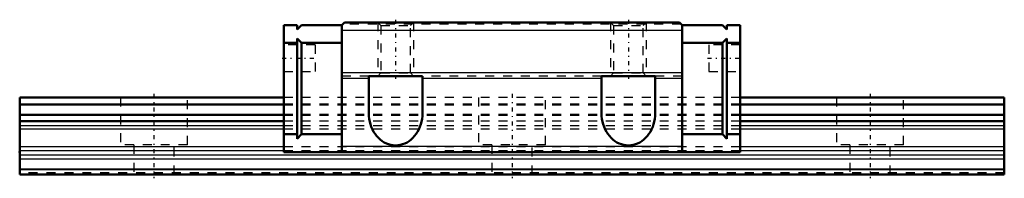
# Model space of a CAD drawing. Header units: millimetres. Extents: x -15 to 95, y 0 to 17.
import ezdxf

# ---------------------------------------------------------------- set-up
doc = ezdxf.new("R2010")
doc.units = ezdxf.units.MM
doc.linetypes.add('Center', pattern=[1.5, 0.45, -0.5, 0.05, -0.5])
doc.linetypes.add('Dashed', pattern=[2, 1, -1])
for name, color, linetype, lineweight in [('2d ConnectionPoints', 7, 'Continuous', 50), ('AM_0', 7, 'Continuous', 50), ('AM_4', 3, 'Continuous', 25), ('AM_5', 3, 'Continuous', 25), ('AM_7', 7, 'Center', 25), ('AM_9', 6, 'Dashed', 25)]:
    doc.layers.add(name, color=color, linetype=linetype, lineweight=lineweight)

# ---------------------------------------------------------------- blocks, each defined once
blk = doc.blocks.new('1_SHW17CAMSS1_Slide12_50_0_in_SHW17CA1SSM110LMG150W2950001_0')
at = {"layer": 'AM_0'}
for p, q in [((16, 16.7), (14.5, 16.7)), ((14.5, 16.7), (14.5, 2.5)), ((16, 16.2), (16.5, 16.7)), ((16, 16.7), (16, 16.2)), ((21, 16.7), (16.5, 16.7)), ((21, 16.7), (21.3, 17)), ((21, 16.7), (21, 2.5)), ((58.7, 17), (21.3, 17)), ((58.7, 17), (59, 16.7)), ((59, 16.7), (63.5, 16.7)), ((59, 16.7), (59, 2.5)), ((64, 16.2), (63.5, 16.7)), ((64, 16.7), (65.5, 16.7)), ((64, 16.7), (64, 16.2)), ((65.5, 16.7), (65.5, 2.5)), ((16, 14.7), (14.5, 14.7)), ((16.5, 14.7), (16, 15.2)), ((16, 15.2), (16, 4)), ((21, 14.7), (16.5, 14.7)), ((16.5, 14.7), (16.5, 4.5)), ((59, 14.7), (63.5, 14.7)), ((63.5, 14.7), (64, 15.2)), ((63.5, 14.7), (63.5, 4.5)), ((64, 15.2), (64, 4)), ((64, 14.7), (65.5, 14.7)), ((24, 6.83), (24, 11)), ((24, 11), (30, 11)), ((30, 11), (30, 6.83)), ((50, 6.83), (50, 11)), ((50, 11), (56, 11)), ((56, 11), (56, 6.83)), ((16, 4.5), (14.5, 4.5)), ((16, 4), (16.5, 4.5)), ((21, 4.5), (16.5, 4.5)), ((59, 4.5), (63.5, 4.5)), ((64, 4), (63.5, 4.5)), ((64, 4.5), (65.5, 4.5)), ((65.5, 2.5), (14.5, 2.5))]:
    blk.add_line(p, q, dxfattribs=at)
for points in [[(30, 6.83), (29.99, 6.52), (29.95, 6.21), (29.9, 5.9), (29.82, 5.61), (29.72, 5.32), (29.6, 5.04), (29.46, 4.78), (29.3, 4.53), (29.12, 4.3), (28.93, 4.09), (28.72, 3.9), (28.5, 3.73), (28.27, 3.59), (28.03, 3.47), (27.78, 3.38), (27.52, 3.31), (27.26, 3.27), (27, 3.25), (26.74, 3.27), (26.48, 3.31), (26.22, 3.38), (25.97, 3.47), (25.73, 3.59), (25.5, 3.73), (25.28, 3.9), (25.07, 4.09), (24.88, 4.3), (24.7, 4.53), (24.54, 4.78), (24.4, 5.04), (24.28, 5.32), (24.18, 5.61), (24.1, 5.9), (24.05, 6.21), (24.01, 6.52), (24, 6.83)], [(56, 6.83), (55.99, 6.52), (55.95, 6.21), (55.9, 5.9), (55.82, 5.61), (55.72, 5.32), (55.6, 5.04), (55.46, 4.78), (55.3, 4.53), (55.12, 4.3), (54.93, 4.09), (54.72, 3.9), (54.5, 3.73), (54.27, 3.59), (54.03, 3.47), (53.78, 3.38), (53.52, 3.31), (53.26, 3.27), (53, 3.25), (52.74, 3.27), (52.48, 3.31), (52.22, 3.38), (51.97, 3.47), (51.73, 3.59), (51.5, 3.73), (51.28, 3.9), (51.07, 4.09), (50.88, 4.3), (50.7, 4.53), (50.54, 4.78), (50.4, 5.04), (50.28, 5.32), (50.18, 5.61), (50.1, 5.9), (50.05, 6.21), (50.01, 6.52), (50, 6.83)]]:
    blk.add_lwpolyline(points, dxfattribs=at)
at = {"layer": 'AM_4'}
for p, q in [((59, 16.09), (21, 16.09)), ((59, 11.36), (21, 11.36)), ((24, 10.72), (21, 10.72)), ((50, 10.72), (30, 10.72)), ((59, 10.72), (56, 10.72)), ((59, 3.12), (21, 3.12))]:
    blk.add_line(p, q, dxfattribs=at)
at = {"layer": 'AM_5', "linetype": 'Dashed'}
for p, q in [((25, 17), (25, 11)), ((29, 17), (29, 11)), ((51, 17), (51, 11)), ((55, 17), (55, 11))]:
    blk.add_line(p, q, dxfattribs=at)
at = {"layer": 'AM_7'}
for p, q in [((27, 17.3), (27, 10.7)), ((53, 17.3), (53, 10.7)), ((14.32, 13), (18.18, 13)), ((61.83, 13), (65.67, 13))]:
    blk.add_line(p, q, dxfattribs=at)
at = {"layer": 'AM_9'}
for p, q in [((58.9, 16.8), (21.1, 16.8)), ((25, 17), (25.35, 16.65)), ((25.35, 16.65), (25.35, 11.35)), ((25.35, 16.65), (28.65, 16.65)), ((28.65, 16.65), (29, 17)), ((28.65, 11.35), (28.65, 16.65)), ((51, 17), (51.35, 16.65)), ((51.35, 16.65), (51.35, 11.35)), ((51.35, 16.65), (54.65, 16.65)), ((54.65, 16.65), (55, 17)), ((54.65, 11.35), (54.65, 16.65)), ((18, 14.5), (14.5, 14.5)), ((18, 14.5), (18, 11.5)), ((65.5, 14.5), (62, 14.5)), ((62, 14.5), (62, 11.5)), ((14.5, 11.5), (18, 11.5)), ((24, 11), (21, 11)), ((25.35, 11.35), (25, 11)), ((25.35, 11.35), (28.65, 11.35)), ((29, 11), (28.65, 11.35)), ((50, 11), (30, 11)), ((51.35, 11.35), (51, 11)), ((51.35, 11.35), (54.65, 11.35)), ((55, 11), (54.65, 11.35)), ((59, 11), (56, 11)), ((62, 11.5), (65.5, 11.5)), ((65.5, 8.6), (14.5, 8.6)), ((65.5, 7.84), (14.5, 7.84)), ((65.5, 7.74), (14.5, 7.74)), ((65.5, 6.69), (14.5, 6.69)), ((65.5, 6.59), (14.5, 6.59)), ((65.5, 5.97), (14.5, 5.97)), ((65.5, 5.43), (14.5, 5.43)), ((65.5, 5.07), (14.5, 5.07)), ((65.5, 3.1), (14.5, 3.1)), ((65.5, 2.66), (14.5, 2.66))]:
    blk.add_line(p, q, dxfattribs=at)
blk = doc.blocks.new('2_SHW17CAM11015_Track_0_in_SHW17CA1SSM110LMG150W2950001_0')
at = {"layer": 'AM_0'}
for p, q in [((14.5, 8.6), (-15, 8.6)), ((-15, 8.6), (-15, 0)), ((95, 8.6), (65.5, 8.6)), ((95, 8.6), (95, 0)), ((14.5, 5.97), (-15, 5.97)), ((95, 5.97), (65.5, 5.97)), ((95, 0), (-15, 0))]:
    blk.add_line(p, q, dxfattribs=at)
at = {"layer": 'AM_4'}
for p, q in [((14.5, 7.84), (-15, 7.84)), ((14.5, 7.74), (-15, 7.74)), ((95, 7.84), (65.5, 7.84)), ((95, 7.74), (65.5, 7.74)), ((14.5, 6.69), (-15, 6.69)), ((95, 6.69), (65.5, 6.69)), ((14.5, 6.59), (-15, 6.59)), ((95, 6.59), (65.5, 6.59)), ((14.5, 5.43), (-15, 5.43)), ((14.5, 5.07), (-15, 5.07)), ((95, 5.43), (65.5, 5.43)), ((95, 5.07), (65.5, 5.07)), ((14.5, 3.1), (-15, 3.1)), ((14.5, 2.66), (-15, 2.66)), ((95, 3.1), (65.5, 3.1)), ((95, 2.66), (65.5, 2.66)), ((95, 2.14), (-15, 2.14)), ((95, 1.71), (-15, 1.71)), ((95, 0.58), (-15, 0.58)), ((95, 0.51), (-15, 0.51)), ((95, 0.03), (-15, 0.03))]:
    blk.add_line(p, q, dxfattribs=at)
at = {"layer": 'AM_7'}
for p, q in [((0, 9.03), (0, -0.43)), ((40, 9.03), (40, -0.43)), ((80, 9.03), (80, -0.43))]:
    blk.add_line(p, q, dxfattribs=at)
at = {"layer": 'AM_9'}
for p, q in [((-3.75, 8.6), (-3.75, 3.3)), ((3.75, 3.3), (3.75, 8.6)), ((65.5, 8.6), (14.5, 8.6)), ((65.5, 7.84), (14.5, 7.84)), ((65.5, 7.74), (14.5, 7.74)), ((36.25, 8.6), (36.25, 3.3)), ((43.75, 3.3), (43.75, 8.6)), ((76.25, 8.6), (76.25, 3.3)), ((83.75, 3.3), (83.75, 8.6)), ((65.5, 6.69), (14.5, 6.69)), ((65.5, 6.59), (14.5, 6.59)), ((65.5, 5.97), (14.5, 5.97)), ((65.5, 5.43), (14.5, 5.43)), ((65.5, 5.07), (14.5, 5.07)), ((3.75, 3.3), (-3.75, 3.3)), ((-2.25, 3.3), (-2.25, 0)), ((2.25, 0), (2.25, 3.3)), ((65.5, 3.1), (14.5, 3.1)), ((65.5, 2.66), (14.5, 2.66)), ((43.75, 3.3), (36.25, 3.3)), ((37.75, 3.3), (37.75, 0)), ((42.25, 0), (42.25, 3.3)), ((83.75, 3.3), (76.25, 3.3)), ((77.75, 3.3), (77.75, 0)), ((82.25, 0), (82.25, 3.3)), ((95, 0.2), (-15, 0.2))]:
    blk.add_line(p, q, dxfattribs=at)

msp = doc.modelspace()

# ---------------------------------------------------------------- linework, layer by layer
at = {"layer": '2d ConnectionPoints'}
for p in [(-15, 2.5), (0, 0), (0, 0)]:
    msp.add_point(p, dxfattribs=at)

# ---------------------------------------------------------------- block references
for name in ['1_SHW17CAMSS1_Slide12_50_0_in_SHW17CA1SSM110LMG150W2950001_0', '2_SHW17CAM11015_Track_0_in_SHW17CA1SSM110LMG150W2950001_0']:
    msp.add_blockref(name, (0, 0))

doc.saveas('drawing.dxf')
